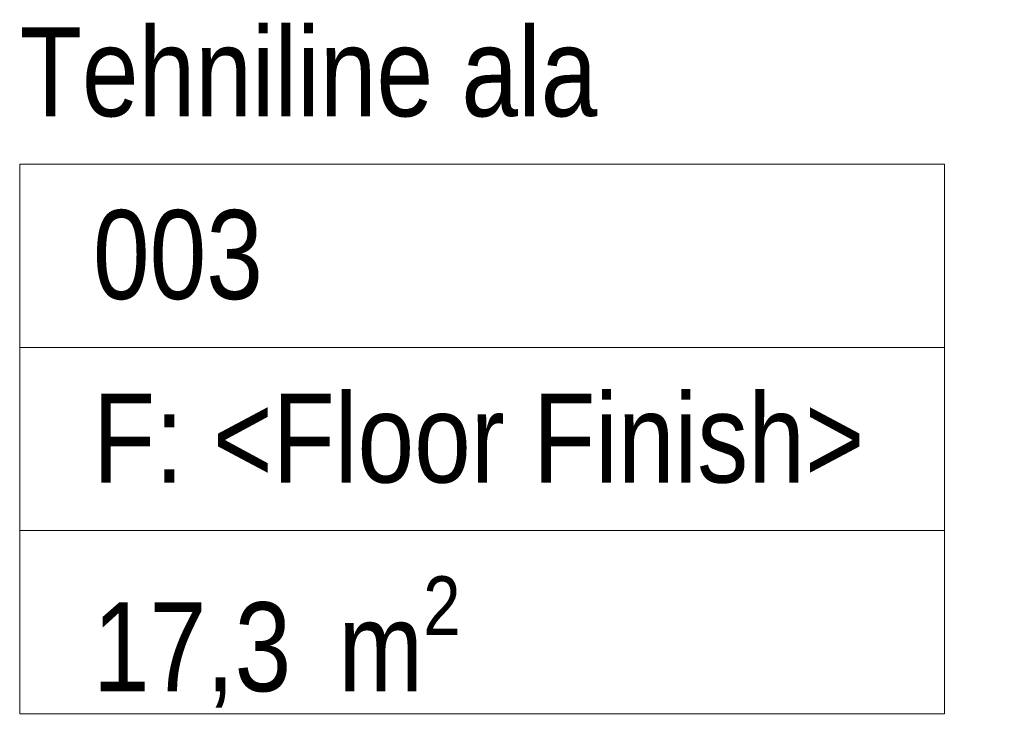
# Model space of a CAD drawing. Header units: millimetres. Extents: x -30 to 102382, y -31808 to 51594.
# Tile 172 of 172: x 101751 to 102382, y 51149 to 51594. Entities that reach past the tile are written whole.
import ezdxf
from ezdxf.enums import TextEntityAlignment as Align

# ---------------------------------------------------------------- set-up
doc = ezdxf.new("R2010")
doc.units = ezdxf.units.MM
doc.header["$MEASUREMENT"] = 0
doc.layers.add('01 Nimetused_ ruumid rajatised.AR', color=7, linetype='Continuous')
doc.styles.add('GENERATED_STYLE_1', font='ARIALN.TTF')

# ---------------------------------------------------------------- blocks, each defined once
blk = doc.blocks.new('Tehniline ala_003_38_2', base_point=(102047.53, 51383.94))
at = {"layer": '01 Nimetused_ ruumid rajatised.AR', "color": 7, "linetype": 'Continuous', "lineweight": 13}
for p, q in [((102343.88, 51501.29), (101751.19, 51501.29)), ((101751.19, 51501.29), (101751.19, 51149.23)), ((101751.19, 51501.29), (102343.88, 51501.29)), ((101751.19, 51383.94), (101751.19, 51501.29)), ((102343.88, 51149.23), (102343.88, 51501.29)), ((102343.88, 51501.29), (102343.88, 51383.94)), ((102343.88, 51383.94), (101751.19, 51383.94)), ((101751.19, 51383.94), (102343.88, 51383.94)), ((101751.19, 51266.58), (101751.19, 51383.94)), ((102343.88, 51383.94), (102343.88, 51266.58)), ((102343.88, 51266.58), (101751.19, 51266.58)), ((101751.19, 51266.58), (102343.88, 51266.58)), ((101751.19, 51149.23), (101751.19, 51266.58)), ((102343.88, 51266.58), (102343.88, 51149.23)), ((101751.19, 51149.23), (102343.88, 51149.23)), ((102343.88, 51149.23), (101751.19, 51149.23))]:
    blk.add_line(p, q, dxfattribs=at)
at = {"layer": '01 Nimetused_ ruumid rajatised.AR', "color": 7, "lineweight": 13, "insert": (101798.13, 51237.25), "char_height": 57, "attachment_point": 1, "style": 'GENERATED_STYLE_1'}
blk.add_mtext('{\\A1;\\fArial Narrow|b0|i0|c0|p0;17,3{\\A1;\\fArial Narrow|b0|i0|c0|p0;\\H0.66000x;\\S^  ;} m{\\A1;\\fArial Narrow|b0|i0|c0|p0;\\H0.66000x;\\S2^  ;}}', dxfattribs=at)
at = {"layer": '01 Nimetused_ ruumid rajatised.AR', "color": 7, "lineweight": 13, "style": 'GENERATED_STYLE_1'}
for tag, p in [('DUMMY_849', (102172.31, 51606.91)), ('ROOM_NAME', (101751.19, 51589.07)), ('DUMMY_850', (101908.22, 51489.55)), ('ROOM_NUMBER', (101798.13, 51471.95)), ('floorCode', (101798.13, 51354.36)), ('stFloorCovering', (101875.14, 51354.36)), ('DUMMY_851', (101798.13, 51254.85))]:
    blk.add_attdef(tag, text='', height=57, dxfattribs=at).set_placement(p, align=Align.TOP_LEFT)

msp = doc.modelspace()

# ---------------------------------------------------------------- block references
at = {"layer": '01 Nimetused_ ruumid rajatised.AR', "color": 7, "linetype": 'Continuous', "lineweight": 20}
msp.add_blockref('Tehniline ala_003_38_2', (102047.53, 51383.94), dxfattribs=at).add_auto_attribs({'ROOM_NAME': 'Tehniline ala', 'ROOM_NUMBER': '003', 'floorCode': 'F: ', 'stFloorCovering': '<Floor Finish>'})

doc.saveas('drawing.dxf')
